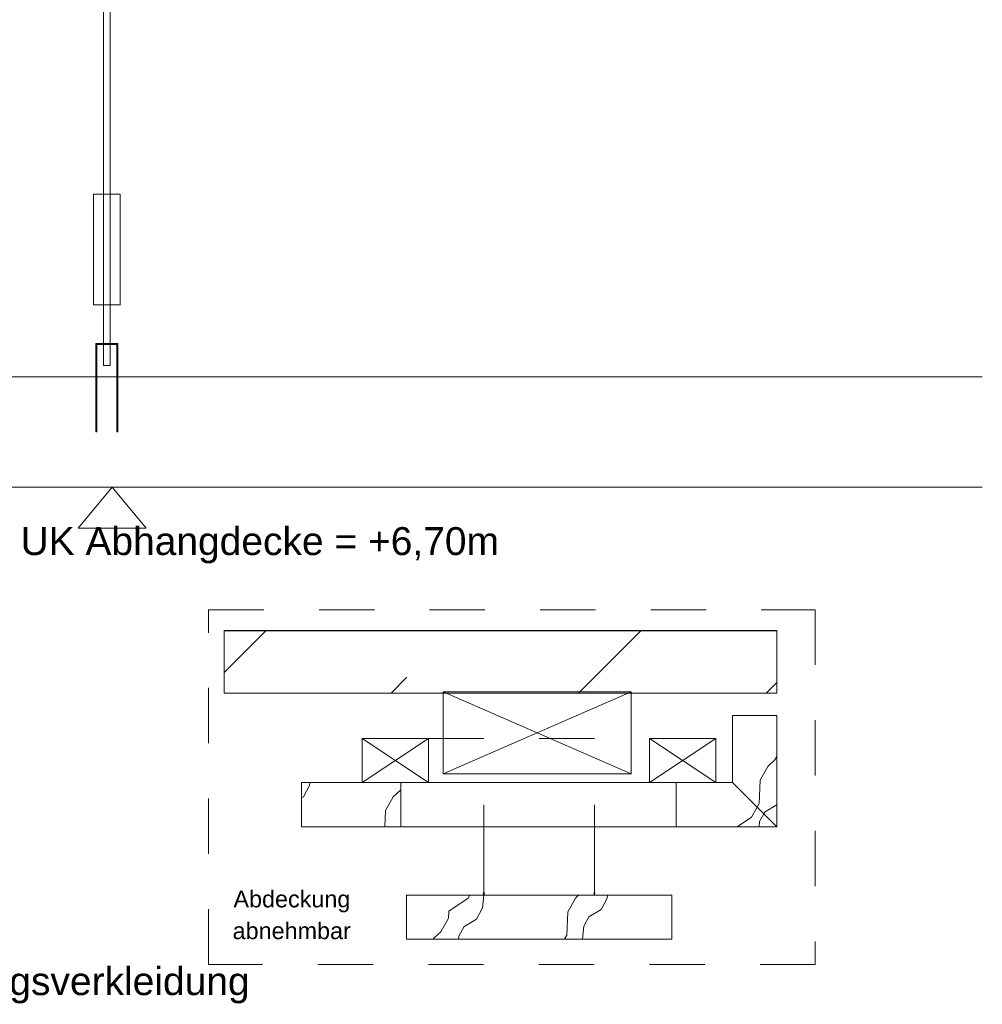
# Model space of a CAD drawing. Header units: metres. Extents: x 69 to 122.5, y -21.4 to -4.6.
# Tile 247 of 250: x 85.3 to 87.1, y -9 to -7.3. Entities that reach past the tile are written whole.
import ezdxf

# ---------------------------------------------------------------- set-up
doc = ezdxf.new("R2010")
doc.units = ezdxf.units.M
doc.header["$LTSCALE"] = 0.02
doc.linetypes.add('gestrichelt - 01', pattern=[2, 1, -1])
doc.layers.add('032_Metallarbeiten-Beschriftung 1_5', color=7, linetype='Continuous', lineweight=5)
doc.layers.add('Keine', color=7, linetype='Continuous', lineweight=9)
doc.styles.add('Arial', font='arial.ttf')

msp = doc.modelspace()

# ---------------------------------------------------------------- linework, layer by layer
at = {"layer": '032_Metallarbeiten-Beschriftung 1_5', "color": 251, "linetype": 'Continuous', "lineweight": 5, "true_color": 0x555555}
for p, q in [((85.7715, -8.3674), (85.6955, -8.4433)), ((86.4503, -8.3674), (86.337, -8.4807))]:
    msp.add_line(p, q, dxfattribs=at)
at = {"layer": '032_Metallarbeiten-Beschriftung 1_5', "color": 255, "linetype": 'Continuous', "lineweight": 25}
msp.add_line((85.6955, -8.3674), (86.6955, -8.3674), dxfattribs=at)
at = {"layer": '032_Metallarbeiten-Beschriftung 1_5', "color": 251, "linetype": 'Continuous', "lineweight": 9, "true_color": 0x555555}
for p, q in [((85.9976, -8.4807), (86.0264, -8.4519)), ((86.6764, -8.4807), (86.6955, -8.4615))]:
    msp.add_line(p, q, dxfattribs=at)
at = {"layer": '032_Metallarbeiten-Beschriftung 1_5', "color": 6, "linetype": 'Continuous', "lineweight": 18, "true_color": 0xff00ff}
for p, q in [((86.0918, -8.6266), (86.4318, -8.4786)), ((86.4318, -8.6266), (86.0918, -8.4786))]:
    msp.add_line(p, q, dxfattribs=at)
at = {"layer": '032_Metallarbeiten-Beschriftung 1_5', "color": 7, "linetype": 'Continuous', "lineweight": 18}
for p, q in [((85.9455, -8.6426), (86.0655, -8.5626)), ((86.0655, -8.6426), (85.9455, -8.5626)), ((86.5855, -8.6426), (86.4655, -8.5626)), ((86.4655, -8.6426), (86.5855, -8.5626))]:
    msp.add_line(p, q, dxfattribs=at)
at = {"layer": '032_Metallarbeiten-Beschriftung 1_5', "color": 7, "linetype": 'gestrichelt - 01', "lineweight": 9}
msp.add_line((86.0655, -8.5626), (86.4655, -8.5626), dxfattribs=at)
at = {"layer": '032_Metallarbeiten-Beschriftung 1_5', "color": 250, "linetype": 'Continuous', "lineweight": 9, "true_color": 0x444444}
for p, q in [((86.6791, -8.6134), (86.6922, -8.6013)), ((86.6923, -8.6013), (86.6955, -8.5954)), ((86.6653, -8.6381), (86.6791, -8.6134)), ((85.85, -8.6478), (85.839, -8.6681)), ((85.8505, -8.6426), (85.85, -8.6478)), ((86.0146, -8.6562), (86.0155, -8.6546)), ((86.6635, -8.6802), (86.6653, -8.6381)), ((85.839, -8.6681), (85.8355, -8.6702)), ((85.9877, -8.693), (86.0014, -8.6683)), ((86.0014, -8.6683), (86.0146, -8.6562)), ((86.6498, -8.705), (86.6598, -8.6869)), ((86.6598, -8.6869), (86.6635, -8.6802)), ((86.6955, -8.6828), (86.6735, -8.6959)), ((85.9864, -8.7226), (85.9877, -8.693)), ((86.6239, -8.7226), (86.6498, -8.705)), ((86.672, -8.6991), (86.6644, -8.7131)), ((86.6737, -8.6959), (86.672, -8.6991)), ((86.6644, -8.7132), (86.6634, -8.7226)), ((86.1369, -8.8515), (86.14, -8.846)), ((86.1654, -8.846), (86.163, -8.8694)), ((86.3311, -8.8515), (86.337, -8.846)), ((86.3894, -8.846), (86.3888, -8.8515)), ((86.1022, -8.8753), (86.1369, -8.8515)), ((86.3173, -8.8762), (86.3311, -8.8515)), ((86.3888, -8.8515), (86.3779, -8.8719)), ((86.1016, -8.8879), (86.1022, -8.8753)), ((86.163, -8.8694), (86.1521, -8.8897)), ((86.3155, -8.9183), (86.3174, -8.8762)), ((86.3555, -8.8853), (86.3462, -8.9025)), ((86.3779, -8.8719), (86.3553, -8.8853)), ((86.0879, -8.9126), (86.1016, -8.8879)), ((86.1297, -8.9031), (86.1204, -8.9204)), ((86.1521, -8.8897), (86.1295, -8.9032)), ((86.3462, -8.9025), (86.3438, -8.926)), ((86.0747, -8.9247), (86.0879, -8.9126)), ((86.1204, -8.9204), (86.1199, -8.926)), ((86.3112, -8.926), (86.3155, -8.9183)), ((86.0739, -8.926), (86.0747, -8.9247))]:
    msp.add_line(p, q, dxfattribs=at)
at = {"layer": '032_Metallarbeiten-Beschriftung 1_5', "color": 8, "linetype": 'Continuous', "lineweight": 9, "true_color": 0x808080}
for p, q in [((86.0655, -8.6426), (86.4655, -8.6426)), ((86.0155, -8.7226), (86.5135, -8.7226))]:
    msp.add_line(p, q, dxfattribs=at)
at = {"layer": '032_Metallarbeiten-Beschriftung 1_5', "color": 7, "linetype": 'Continuous', "lineweight": 9}
for p, q in [((86.1655, -8.846), (86.1655, -8.6826)), ((86.3655, -8.846), (86.3655, -8.6826))]:
    msp.add_line(p, q, dxfattribs=at)
at = {"layer": '032_Metallarbeiten-Beschriftung 1_5', "color": 7, "linetype": 'Continuous', "lineweight": 18}
for points in [[(85.4314, -8.1825), (85.4931, -8.1084), (85.5548, -8.1825)], [(86.6955, -8.3674), (86.6955, -8.4807), (85.6955, -8.4807), (85.6955, -8.3674)], [(86.6155, -8.6426), (86.6955, -8.7226), (86.6955, -8.5213), (86.6155, -8.5213)], [(85.9455, -8.5626), (86.0655, -8.5626), (86.0655, -8.6426), (85.9455, -8.6426)], [(86.4655, -8.6426), (86.4655, -8.5626), (86.5855, -8.5626), (86.5855, -8.6426)], [(85.8355, -8.6426), (86.0155, -8.6426), (86.0155, -8.7226), (85.8355, -8.7226)], [(86.6955, -8.7226), (86.6155, -8.6426), (86.5135, -8.6426), (86.5135, -8.7226)], [(86.0255, -8.846), (86.5055, -8.846), (86.5055, -8.926), (86.0255, -8.926)]]:
    msp.add_lwpolyline(points, close=True, dxfattribs=at)
at = {"layer": '032_Metallarbeiten-Beschriftung 1_5', "color": 7, "linetype": 'gestrichelt - 01', "lineweight": 9}
msp.add_lwpolyline([(85.6675, -8.3298), (86.7652, -8.3298), (86.7652, -8.9714), (85.6675, -8.9714)], close=True, dxfattribs=at)
at = {"layer": '032_Metallarbeiten-Beschriftung 1_5', "color": 6, "linetype": 'Continuous', "lineweight": 18, "true_color": 0xff00ff}
msp.add_lwpolyline([(86.4318, -8.4786), (86.4318, -8.6266), (86.0918, -8.6266), (86.0918, -8.4786)], close=True, dxfattribs=at)
at = {"layer": '032_Metallarbeiten-Beschriftung 1_5', "color": 7, "linetype": 'Continuous', "lineweight": 5}
for points in [[(86.1666, -8.842), (86.1655, -8.846), (86.1645, -8.842)], [(86.3666, -8.842), (86.3655, -8.846), (86.3645, -8.842)]]:
    msp.add_lwpolyline(points, close=True, dxfattribs=at)
at = {"layer": 'Keine', "color": 7, "linetype": 'Continuous', "lineweight": 9}
for points in [[(85.4775, -7.1084), (85.4895, -7.1084), (85.4895, -7.8884), (85.4775, -7.8884)], [(85.4595, -7.5784), (85.5075, -7.5784), (85.5075, -7.7784), (85.4595, -7.7784)]]:
    msp.add_lwpolyline(points, close=True, dxfattribs=at)
at = {"layer": 'Keine', "color": 7, "linetype": 'Continuous', "lineweight": 13}
msp.add_lwpolyline([(85.4635, -8.0084), (85.4655, -8.0084), (85.4655, -7.8504), (85.5015, -7.8504), (85.5015, -8.0084), (85.5035, -8.0084), (85.5035, -7.8484), (85.4635, -7.8484)], close=True, dxfattribs=at)
at = {"layer": 'Keine', "color": 7, "linetype": 'Continuous', "lineweight": 9}
msp.add_lwpolyline([(87.0674, -8.1084), (84.4935, -8.1084), (84.4935, -7.9084), (87.0674, -7.9084)], dxfattribs=at)

# ---------------------------------------------------------------- texts
at = {"layer": '032_Metallarbeiten-Beschriftung 1_5', "color": 7, "attachment_point": 7, "style": 'Arial'}
for s, insert, char_height in [('UK Abhangdecke = +6,70m', (85.3273, -8.2462), 0.050436), ('Abdeckung', (85.7125, -8.8774), 0.03026), ('abnehmbar', (85.711, -8.9262), 0.03026), ('aus gleichem Material wie die Leibungsverkleidung', (84.1518, -9.0422), 0.050436)]:
    msp.add_mtext(s, dxfattribs=dict(at, insert=insert, char_height=char_height))

doc.saveas('drawing.dxf')
